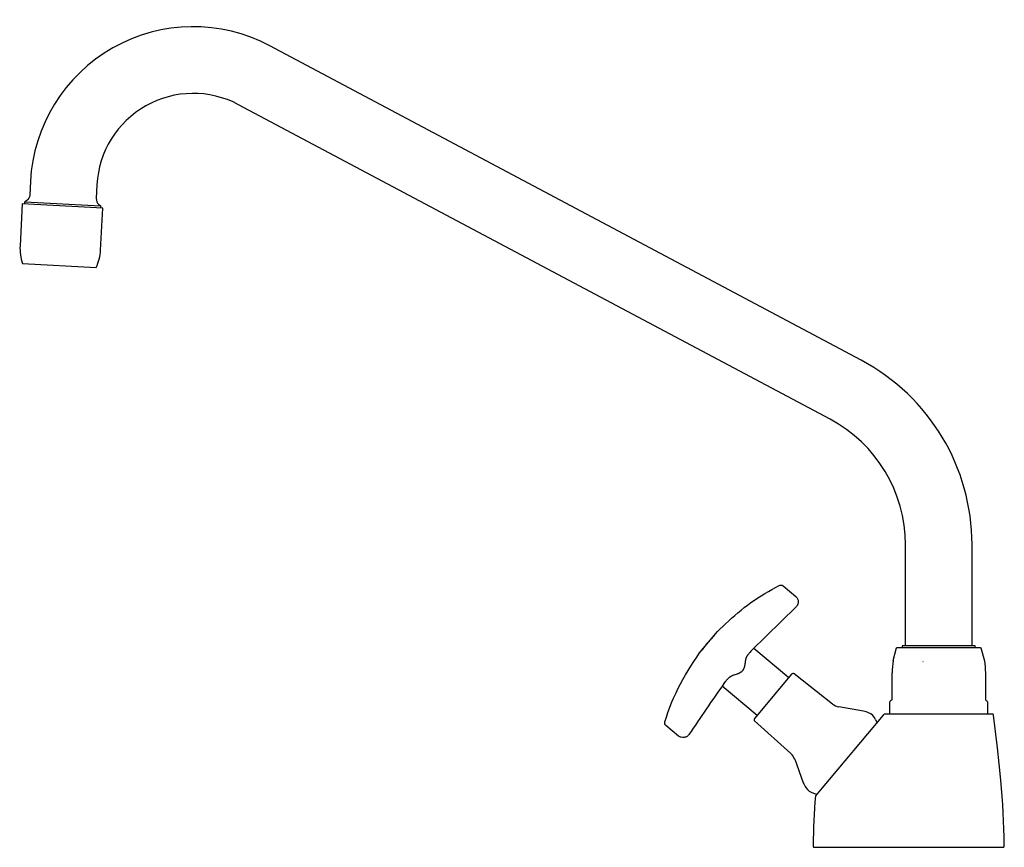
# Model space of a CAD drawing. Header units: millimetres. Extents: x -262 to 19, y 0 to 236.
import ezdxf

# ---------------------------------------------------------------- set-up
doc = ezdxf.new("R2010")
doc.units = ezdxf.units.MM
doc.header["$MEASUREMENT"] = 0
doc.layers.add('PLANNING', color=1, linetype='Continuous')

# ---------------------------------------------------------------- blocks, each defined once
blk = doc.blocks.new('21621500_r')
at = {"layer": 'PLANNING'}
for p, q in [((-260.63, 184.02), (-260.66, 183.42)), ((-52.72, 56.77), (-42.74, 48.4)), ((-4.54, 52.99), (-4.47, 52.99)), ((-41.93, 49.36), (-52.53, 36.73)), ((-30.27, 40.85), (-41.24, 49.42)), ((-13.3, 42.05), (-13.3, 49.72)), ((13.3, 49.72), (13.3, 42.05)), ((-61.72, 46.05), (-51.74, 37.67)), ((-21.49, 38.83), (-28.5, 40.07)), ((-13.94, 38.2), (-13.95, 41.5)), ((13.95, 41.52), (13.95, 38.2)), ((-13.75, 38), (-13.92, 38.17)), ((13.92, 38.17), (13.75, 38)), ((-52.49, 36.02), (-42.14, 26.7)), ((-18.05, 36.45), (-17.63, 35.54)), ((-41.06, 25.11), (-38.63, 18.42)), ((-35.68, 15.44), (-34.71, 15.18))]:
    blk.add_line(p, q, dxfattribs=at)
for points in [[(9.5, 57.49), (9.5, 86.32, 0.277325), (-22.07, 138.85), (-190.7, 228.52, 0.548619), (-258.97, 189.89), (-259.17, 185.95, -0.228551), (-260.03, 184.4), (-260.59, 184.03), (-238.96, 182.89), (-238.99, 182.29)], [(-9.5, 57.49), (-9.5, 86.32, 0.277325), (-30.99, 122.08), (-199.62, 211.74, 0.548619), (-239.99, 188.9), (-240.2, 184.95, 0.2309), (-239.51, 183.33), (-238.96, 182.89)], [(-240.23, 165.33, 0.09902), (-238.97, 170.27), (-238.34, 182.25), (-261.28, 183.45), (-261.93, 171.47, 0.09902), (-261.2, 166.43), (-240.23, 165.33)], [(-77.76, 34.73, -0.125465), (-78.07, 35.21, -0.151942), (-78.07, 35.8), (-78.07, 35.8), (-78.08, 35.77), (-78.08, 35.77), (-78.08, 35.77), (-78.08, 35.77), (-78.08, 35.77), (-78.08, 35.77), (-78.08, 35.77), (-78.08, 35.77), (-78.08, 35.77), (-78.08, 35.77), (-78.08, 35.77), (-78.08, 35.77), (-78.08, 35.77), (-78.08, 35.77), (-78.08, 35.77), (-78.08, 35.77), (-78.08, 35.77), (-78.08, 35.77), (-77.65, 37.12), (-77.21, 38.42), (-76.77, 39.65), (-76.35, 40.76), (-75.96, 41.71), (-75.6, 42.56), (-74.88, 44.09), (-74.27, 45.33), (-73.62, 46.58), (-72.93, 47.85), (-72.21, 49.13), (-71.45, 50.42), (-70.67, 51.69), (-69.85, 52.96), (-69.01, 54.21), (-68.18, 55.42), (-63.04, 61.55), (-60.8, 63.71, -0.073844), (-45.45, 74.67, -0.305062), (-44.35, 74.55), (-40.77, 71.51, -0.094461), (-40.28, 70.88, -0.112107), (-40.05, 70.06, -0.107277), (-40.22, 69.18, -0.109509), (-40.68, 68.55), (-49.23, 60.24), (-53.3, 56.18), (-53.56, 55.93), (-53.79, 55.68), (-53.9, 55.56), (-54, 55.44), (-54.09, 55.32), (-54.18, 55.21), (-54.27, 55.1), (-54.35, 54.99), (-54.42, 54.88), (-54.5, 54.77), (-54.56, 54.67), (-54.62, 54.57), (-54.68, 54.46), (-54.73, 54.37), (-54.78, 54.27), (-54.83, 54.17), (-54.87, 54.08), (-54.91, 53.98), (-54.95, 53.89), (-54.98, 53.8), (-55.01, 53.71), (-55.04, 53.62), (-55.07, 53.53), (-55.09, 53.45), (-55.11, 53.36), (-55.13, 53.28), (-55.16, 53.11), (-55.19, 52.95), (-55.23, 52.63), (-55.27, 52.31), (-55.31, 52), (-55.33, 51.84), (-55.36, 51.68), (-55.38, 51.6), (-55.4, 51.52), (-55.42, 51.44), (-55.44, 51.36), (-55.47, 51.28), (-55.5, 51.2), (-55.53, 51.11), (-55.56, 51.03), (-55.6, 50.95), (-55.64, 50.86), (-55.68, 50.77), (-55.73, 50.69), (-55.78, 50.6), (-55.83, 50.51), (-55.89, 50.42), (-55.95, 50.33), (-56.03, 50.25), (-56.11, 50.17), (-56.19, 50.11), (-56.27, 50.04), (-56.35, 49.98), (-56.42, 49.92), (-56.5, 49.87), (-56.58, 49.82), (-56.65, 49.77), (-56.73, 49.72), (-56.81, 49.68), (-56.88, 49.64), (-56.96, 49.6), (-57.03, 49.57), (-57.11, 49.54), (-57.18, 49.5), (-57.33, 49.45), (-57.48, 49.39), (-57.78, 49.3), (-58.09, 49.21), (-58.4, 49.11), (-58.55, 49.05), (-58.71, 48.99), (-58.79, 48.96), (-58.87, 48.92), (-58.95, 48.88), (-59.03, 48.84), (-59.12, 48.8), (-59.2, 48.75), (-59.28, 48.71), (-59.37, 48.65), (-59.45, 48.6), (-59.54, 48.54), (-59.62, 48.48), (-59.71, 48.41), (-59.8, 48.34), (-59.89, 48.27), (-59.98, 48.19), (-60.07, 48.1), (-60.16, 48.01), (-60.26, 47.92), (-60.35, 47.82), (-60.45, 47.72), (-60.54, 47.61), (-60.64, 47.5), (-60.74, 47.38), (-60.84, 47.25), (-61.04, 46.98), (-61.25, 46.68, 0.006016), (-71.22, 32.12, -0.106561), (-71.76, 31.6, -0.11288), (-72.55, 31.32, -0.085255), (-73.42, 31.39, -0.089194), (-74.15, 31.72), (-77.76, 34.73)], [(-63.04, 61.55), (-63.89, 60.61, 0.018547), (-67.47, 56.35), (-68.18, 55.42)], [(-13, 53.27), (-12.04, 56.85), (-12.01, 56.87), (-11.83, 57), (11.83, 57), (12.01, 56.87), (13.02, 53.17, -0.028723), (13.3, 49.72)], [(14.11, 38), (-15.58, 37.99), (-15.88, 37.63), (-33.26, 16.92), (-35.15, 14.66, 0.016943), (-35.79, 0.56, 0.095765), (-35.68, 0), (-34.62, 0), (-33.94, 0), (16.84, 0), (18.59, 0, 0.09588), (18.7, 0.56), (18.66, 2.89), (18.6, 5.22), (18.5, 7.54), (18.38, 9.86), (18.24, 12.18), (18.08, 14.51), (17.69, 19.14), (17.24, 23.77), (16.74, 28.4), (15.66, 37.63), (15.54, 38), (14.11, 38)]]:
    blk.add_lwpolyline(points, format="xyb", dxfattribs=at)
blk.add_lwpolyline([(10.4, 57), (10.4, 57.49), (-10.39, 57.49), (-10.4, 57)], dxfattribs=at)
for centre, radius, start, end in [((12.24, 49.2), 25.54, 170.8622, 178.8311), ((-41.55, 49.04), 0.5, 50.9911, 140), ((-27.81, 44.01), 4, 232, 260), ((-12.57, 40.53), 1.69, 115.7534, 144.5684), ((12.18, 40.02), 2.31, 40.2105, 61.0722), ((-52.16, 36.4), 0.5, 138.0455, 228), ((-22.36, 33.91), 5, 61.8264, 80), ((-20.94, 35.38), 3.08, 20.2201, 72.1519), ((-44.79, 23.75), 3.96, 20.0002, 48.1488), ((-33.89, 20.14), 5.04, 199.9327, 218.1055), ((-34.79, 18.94), 3.61, 211.9119, 255.7161)]:
    blk.add_arc(centre, radius, start, end, dxfattribs=at)
blk.add_rational_spline([(-38.62, 18.41), (-38.63, 18.4), (-38.62, 18.41)], [0.993113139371, 0.992669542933, 0.993113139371], degree=2, dxfattribs=at)

msp = doc.modelspace()

# ---------------------------------------------------------------- block references
msp.add_blockref('21621500_r', (0, 0))

doc.saveas('drawing.dxf')
